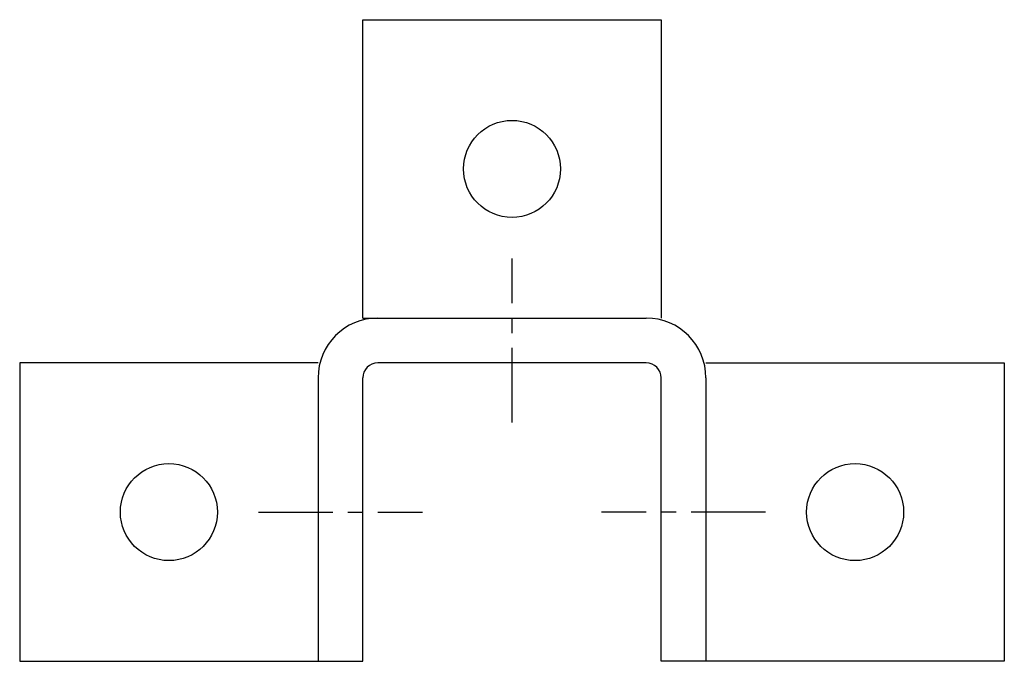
# Model space of a CAD drawing. Extents: x 11 to 205, y 76 to 203.
import ezdxf

# ---------------------------------------------------------------- set-up
doc = ezdxf.new("R2010")
doc.units = 0
doc.header["$MEASUREMENT"] = 0
doc.linetypes.add('AI9-LTYPE1', pattern=[23.601377, 14.750861, -2.950172, 2.950172, -2.950172])
doc.layers.get('0').update_dxf_attribs({"linetype": 'CONTINUOUS'})

msp = doc.modelspace()

# ---------------------------------------------------------------- linework, layer by layer
at = {"color": 253, "linetype": 'AI9-LTYPE1'}
for p, q in [((107.95, 123.47), (107.95, 155.93)), ((57.8, 105.77), (90.25, 105.77)), ((158.1, 105.77), (125.65, 105.77))]:
    msp.add_line(p, q, dxfattribs=at)
at = {"color": 7}
for p, q in [((78.45, 144.13), (134.5, 144.13)), ((134.5, 135.27), (81.4, 135.27)), ((69.6, 132.32), (69.6, 76.27)), ((78.45, 76.27), (78.45, 132.32)), ((137.45, 76.27), (137.45, 132.32)), ((146.3, 132.32), (146.3, 76.27)), ((69.6, 76.27), (78.45, 76.27)), ((146.3, 76.27), (137.45, 76.27))]:
    msp.add_line(p, q, dxfattribs=at)
for points in [[(78.45, 144.13), (78.45, 203.13), (137.45, 203.13), (137.45, 144.13)], [(69.6, 135.27), (10.59, 135.27), (10.59, 76.27), (69.6, 76.27)], [(146.3, 135.27), (205.31, 135.27), (205.31, 76.27), (146.3, 76.27)]]:
    msp.add_lwpolyline(points, dxfattribs=at)
for centre in [(107.95, 173.63), (40.1, 105.77), (175.8, 105.77)]:
    msp.add_circle(centre, 9.59, dxfattribs=at)
for points in [[(81.4, 144.13), (74.88, 144.13), (69.6, 138.84), (69.6, 132.32)], [(146.3, 132.32), (146.3, 138.84), (141.02, 144.13), (134.5, 144.13)], [(81.4, 135.27), (79.77, 135.27), (78.45, 133.95), (78.45, 132.32)], [(137.45, 132.32), (137.45, 133.95), (136.13, 135.27), (134.5, 135.27)]]:
    msp.add_open_spline(points, degree=3, dxfattribs=at)

doc.saveas('drawing.dxf')
